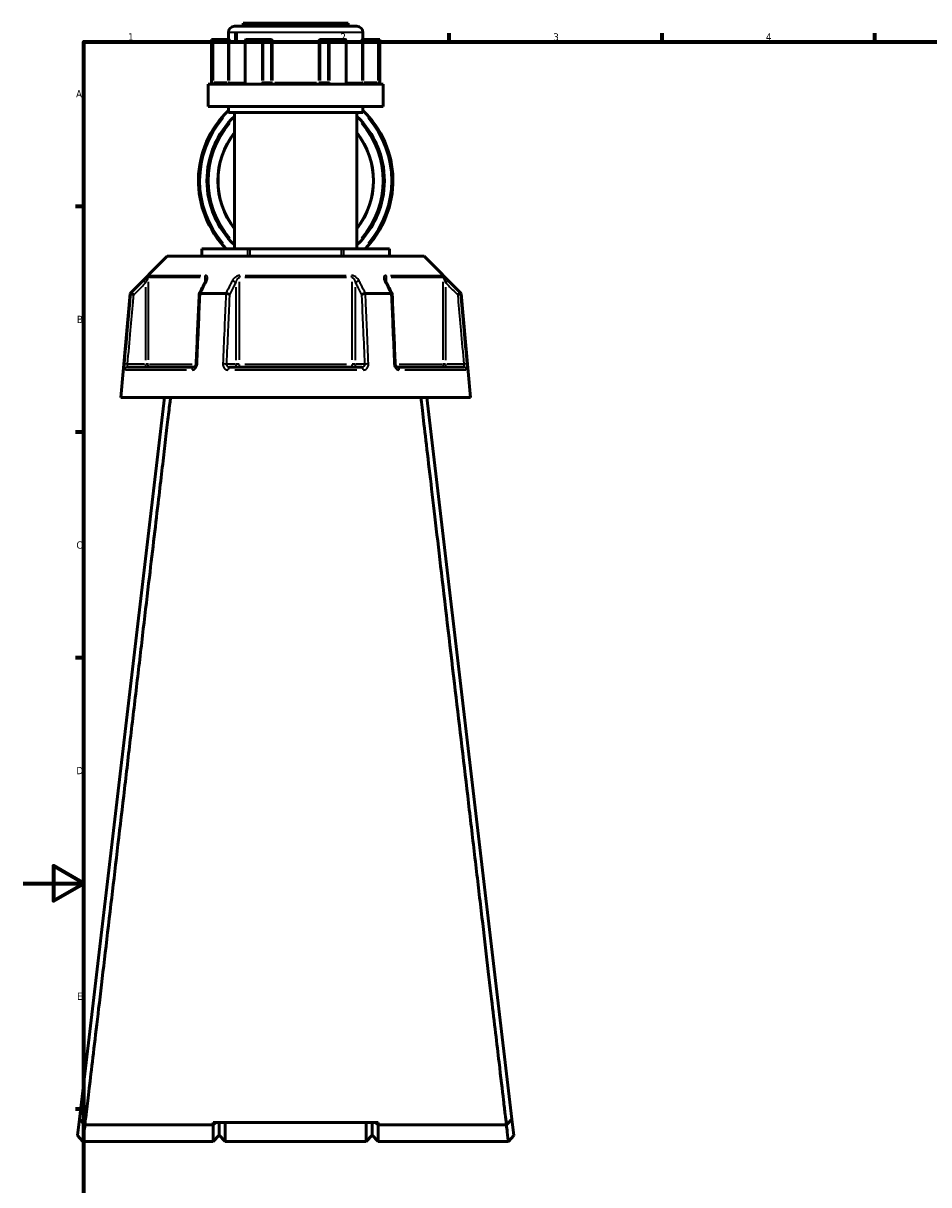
# Model space of a CAD drawing. Header units: millimetres. Extents: x 0 to 1062, y -443 to 985.
# Tile 4 of 21: x 0 to 298, y 198 to 580. Entities that reach past the tile are written whole.
import ezdxf

# ---------------------------------------------------------------- set-up
doc = ezdxf.new("R2010")
doc.units = ezdxf.units.MM
for name, color, linetype, lineweight in [('Border (ANSI)', 7, 'Continuous', 70), ('Visible (ANSI)', 7, 'Continuous', 50), ('Visible Narrow (ANSI)', 7, 'Continuous', 35)]:
    doc.layers.add(name, color=color, linetype=linetype, lineweight=lineweight)
doc.styles.add('Note Text (ANSI)', font='tahoma.ttf')

# ---------------------------------------------------------------- blocks, each defined once
blk = doc.blocks.new('Borders Default Border')
at = {"layer": 'Border (ANSI)'}
for p, q in [((70.08, 574), (70.08, 576.8)), ((140.17, 574), (140.17, 576.8)), ((210.25, 574), (210.25, 576.8)), ((280.33, 574), (280.33, 576.8)), ((20, 519.75), (17.2, 519.75)), ((20, 445.5), (17.2, 445.5)), ((20, 371.25), (17.2, 371.25)), ((20, 222.75), (17.2, 222.75))]:
    blk.add_line(p, q, dxfattribs=at)
at = {"layer": 'Border (ANSI)', "flags": 128}
for points in [[(20, 20), (20, 574), (821, 574), (821, 20), (20, 20)], [(0, 297), (20, 297), (10, 302.77), (10, 291.23), (20, 297)]]:
    blk.add_lwpolyline(points, dxfattribs=at)
at = {"layer": 'Border (ANSI)', "color": 5, "true_color": 0x0000ff, "char_height": 2.4, "attachment_point": 7, "style": 'Note Text (ANSI)'}
for s, insert in [('1', (34.5, 574.4)), ('2', (104.4, 574.4)), ('3', (174.46, 574.35)), ('4', (244.45, 574.4)), ('A', (17.38, 555.68)), ('B', (17.67, 481.43)), ('C', (17.51, 407.13)), ('D', (17.52, 332.93)), ('E', (17.71, 258.68))]:
    blk.add_mtext(s, dxfattribs=dict(at, insert=insert))

msp = doc.modelspace()

# ---------------------------------------------------------------- linework, layer by layer
at = {"layer": 'Visible (ANSI)'}
for p, q in [((69.54, 579.11), (109.79, 579.11)), ((72.42, 580.11), (106.92, 580.11)), ((72.42, 580.11), (72.42, 579.11)), ((106.92, 580.11), (106.92, 579.11)), ((61.92, 574.76), (62.08, 574.76)), ((61.92, 574.76), (61.92, 560.06)), ((67.39, 574.76), (62.08, 574.76)), ((62.08, 574.75), (62.58, 574.26)), ((67.75, 574.76), (67.39, 574.76)), ((67.54, 577.11), (67.54, 574.76)), ((73.07, 574.51), (73.07, 560.56)), ((73.32, 574.76), (78.43, 574.76)), ((81.09, 574.76), (78.43, 574.76)), ((81.32, 574.76), (81.09, 574.76)), ((98.25, 574.76), (98.02, 574.76)), ((100.91, 574.76), (98.25, 574.76)), ((100.91, 574.76), (106.02, 574.76)), ((106.27, 560.56), (106.27, 574.51)), ((111.95, 574.76), (111.59, 574.76)), ((111.79, 577.11), (111.79, 574.76)), ((117.26, 574.76), (111.95, 574.76)), ((116.76, 574.26), (117.26, 574.75)), ((117.26, 574.76), (117.42, 574.76)), ((117.42, 574.76), (117.42, 560.06)), ((60.92, 560.06), (118.42, 560.06)), ((60.92, 560.06), (60.92, 552.71)), ((118.42, 560.06), (118.42, 552.71)), ((60.92, 552.71), (118.42, 552.71)), ((67.54, 552.71), (67.54, 550.71)), ((67.54, 550.71), (111.79, 550.71)), ((69.54, 550.71), (69.54, 505.88)), ((109.79, 550.71), (109.79, 505.88)), ((111.79, 552.71), (111.79, 550.71)), ((58.77, 505.88), (58.91, 505.88)), ((58.77, 503.43), (58.77, 505.88)), ((58.91, 505.88), (73.86, 505.88)), ((73.86, 505.88), (74.72, 505.88)), ((74.72, 505.88), (104.62, 505.88)), ((104.62, 505.88), (105.48, 505.88)), ((105.48, 505.88), (120.43, 505.88)), ((120.43, 505.88), (120.57, 505.88)), ((120.57, 505.88), (120.57, 503.43)), ((47.42, 503.43), (35.17, 491.18)), ((47.42, 503.43), (131.92, 503.43)), ((131.92, 503.43), (144.17, 491.18)), ((35.17, 491.18), (32.17, 456.88)), ((35.17, 491.18), (35.38, 491.18)), ((58.36, 491.18), (66.69, 491.18)), ((112.65, 491.18), (120.98, 491.18)), ((143.96, 491.18), (144.17, 491.18)), ((144.17, 491.18), (147.17, 456.88)), ((34.37, 466.88), (56.17, 466.88)), ((67.87, 466.88), (111.47, 466.88)), ((123.16, 466.88), (144.97, 466.88)), ((46.47, 456.88), (18.53, 219.42)), ((32.17, 456.88), (147.17, 456.88)), ((160.81, 219.42), (132.87, 456.88)), ((18.53, 219.42), (17.9, 214.09)), ((116.87, 218.36), (62.47, 218.36)), ((63.35, 218.36), (62.47, 217.52)), ((62.47, 217.52), (62.47, 218.36)), ((64.47, 218.36), (64.47, 214.11)), ((64.47, 214.11), (64.47, 218.36)), ((66.47, 218.36), (66.47, 212.11)), ((112.87, 212.11), (112.87, 218.36)), ((114.87, 214.11), (114.87, 218.36)), ((114.87, 218.36), (114.87, 214.11)), ((116.87, 217.52), (115.99, 218.36)), ((116.87, 218.36), (116.87, 217.52)), ((161.44, 214.09), (160.81, 219.42)), ((19.67, 212.11), (17.9, 214.09)), ((20.31, 217.52), (20.31, 217.52)), ((62.47, 217.52), (20.32, 217.52)), ((62.47, 212.11), (62.47, 217.52)), ((64.47, 214.11), (62.47, 212.11)), ((64.47, 214.11), (66.47, 212.11)), ((114.87, 214.11), (112.87, 212.11)), ((114.87, 214.11), (116.87, 212.11)), ((116.87, 217.52), (116.87, 212.11)), ((159.02, 217.52), (116.87, 217.52)), ((159.03, 217.52), (159.03, 217.52)), ((161.44, 214.09), (159.67, 212.11)), ((19.67, 212.11), (62.47, 212.11)), ((66.47, 212.11), (112.87, 212.11)), ((116.87, 212.11), (159.67, 212.11))]:
    msp.add_line(p, q, dxfattribs=at)
for centre, radius, start, end in [((69.54, 577.11), 2, 90, 180), ((109.79, 577.11), 2, 0, 90), ((89.67, 528.29), 32, 133.7415, 224.4646), ((89.67, 528.29), 32, 315.5354, 46.2585), ((89.67, 528.29), 29.21, 133.5543, 226.4457), ((89.67, 528.29), 29.21, 313.5543, 46.4457), ((89.67, 528.29), 25.6, 141.8256, 218.1744), ((89.67, 528.29), 25.6, 321.8256, 38.1744)]:
    msp.add_arc(centre, radius, start, end, dxfattribs=at)
for centre, major_axis, ratio, start_param, end_param in [((73.57, 574.26), (-0.433, 0.433), 0.57735, 5.868056, 6.806784), ((78.68, 574.26), (0.433, -0.433), 0.57735, 1.047198, 2.509524), ((100.66, 574.26), (-0.433, -0.433), 0.57735, 3.773661, 5.235988), ((105.77, 574.26), (0.433, 0.433), 0.57735, 5.759587, 6.698315), ((6455.01, -11954.08), (188.42, -17566.47), 0.507947, 3.919319, 3.919646), ((-6177.26, -11760.5), (186.5, 17293.28), 0.50799, 5.505159, 5.505492)]:
    msp.add_ellipse(centre, major_axis=major_axis, ratio=ratio, start_param=start_param, end_param=end_param, dxfattribs=at)
for points in [[(62.08, 574.76), (62.08, 574.76), (62.08, 574.75), (62.08, 574.75)], [(73.27, 574.75), (73.29, 574.75), (73.3, 574.76), (73.32, 574.76)], [(78.43, 574.76), (78.44, 574.76), (78.46, 574.75), (78.48, 574.75)], [(100.86, 574.75), (100.88, 574.75), (100.9, 574.76), (100.91, 574.76)], [(106.02, 574.76), (106.04, 574.76), (106.05, 574.75), (106.06, 574.75)], [(117.26, 574.75), (117.26, 574.75), (117.26, 574.76), (117.26, 574.76)], [(35.38, 491.18), (35.38, 491.18), (35.39, 491.18), (35.39, 491.18)], [(58.34, 491.18), (58.34, 491.18), (58.35, 491.18), (58.36, 491.18)], [(66.69, 491.18), (66.7, 491.18), (66.71, 491.18), (66.72, 491.18)], [(112.62, 491.18), (112.63, 491.18), (112.64, 491.18), (112.65, 491.18)], [(120.98, 491.18), (120.99, 491.18), (120.99, 491.18), (121, 491.18)], [(143.95, 491.18), (143.95, 491.18), (143.96, 491.18), (143.96, 491.18)], [(20.32, 217.52), (20.31, 217.52), (20.31, 217.52), (20.31, 217.52)], [(159.03, 217.52), (159.03, 217.52), (159.03, 217.52), (159.02, 217.52)]]:
    msp.add_open_spline(points, degree=3, dxfattribs=at)
for points, knots in [([(67.75, 574.76), (67.76, 574.76), (67.78, 574.74), (67.8, 574.67), (67.82, 574.61), (67.85, 574.46), (67.87, 574.36), (67.88, 574.26), (67.88, 574.26), (67.88, 574.26)], [0.23361175, 0.23361175, 0.23361175, 0.23361175, 0.25496698, 0.25496698, 0.28420258, 0.28420258, 0.32574396, 0.32574396, 0.32604092, 0.32604092, 0.32604092, 0.32604092]), ([(81.32, 574.76), (81.4, 574.76), (81.48, 574.74), (81.66, 574.67), (81.75, 574.61), (81.93, 574.46), (82.02, 574.36), (82.12, 574.26), (82.12, 574.26), (82.12, 574.26)], [0.23361185, 0.23361185, 0.23361185, 0.23361185, 0.25496708, 0.25496708, 0.28420269, 0.28420269, 0.32574408, 0.32574408, 0.32604104, 0.32604104, 0.32604104, 0.32604104]), ([(97.22, 574.26), (97.22, 574.26), (97.22, 574.26), (97.32, 574.36), (97.41, 574.46), (97.59, 574.61), (97.68, 574.67), (97.86, 574.74), (97.94, 574.76), (98.02, 574.76)], [-0.00031623, -0.00031623, -0.00031623, -0.00031623, 0, 0, 0.0442369, 0.0442369, 0.07536953, 0.07536953, 0.09811045, 0.09811045, 0.09811045, 0.09811045]), ([(111.45, 574.26), (111.46, 574.26), (111.46, 574.26), (111.47, 574.36), (111.49, 574.46), (111.52, 574.61), (111.54, 574.67), (111.56, 574.74), (111.58, 574.76), (111.59, 574.76)], [-0.00031623, -0.00031623, -0.00031623, -0.00031623, 0, 0, 0.04423689, 0.04423689, 0.07536951, 0.07536951, 0.09811043, 0.09811043, 0.09811043, 0.09811043]), ([(72.77, 560.06), (72.78, 560.06), (72.8, 560.06), (72.85, 560.08), (72.87, 560.09), (72.93, 560.14), (72.95, 560.17), (73, 560.24), (73.02, 560.28), (73.05, 560.37), (73.06, 560.42), (73.07, 560.5), (73.07, 560.53), (73.07, 560.56)], [0.1556587, 0.1556587, 0.1556587, 0.1556587, 0.1872072, 0.1872072, 0.2187556, 0.2187556, 0.2475815, 0.2475815, 0.2734094, 0.2734094, 0.2984761, 0.2984761, 0.3134011, 0.3134011, 0.3134011, 0.3134011]), ([(106.27, 560.56), (106.27, 560.51), (106.27, 560.46), (106.29, 560.36), (106.31, 560.32), (106.34, 560.24), (106.36, 560.2), (106.41, 560.14), (106.43, 560.12), (106.48, 560.08), (106.51, 560.07), (106.54, 560.06), (106.56, 560.06), (106.57, 560.06)], [0.6317073, 0.6317073, 0.6317073, 0.6317073, 0.6565517, 0.6565517, 0.6814642, 0.6814642, 0.7067146, 0.7067146, 0.7331266, 0.7331266, 0.7633982, 0.7633982, 0.7894497, 0.7894497, 0.7894497, 0.7894497]), ([(60.12, 495.59), (60.12, 495.57), (60.11, 495.55), (60.11, 495.5), (60.1, 495.47), (60.09, 495.4), (60.08, 495.37), (60.05, 495.29), (60.04, 495.25), (60, 495.16), (59.98, 495.11), (59.95, 495.07)], [0.2030812, 0.2030812, 0.2030812, 0.2030812, 0.2316211, 0.2316211, 0.2601609, 0.2601609, 0.2887007, 0.2887007, 0.3172406, 0.3172406, 0.3457804, 0.3457804, 0.3457804, 0.3457804]), ([(119.39, 495.07), (119.36, 495.11), (119.34, 495.16), (119.3, 495.25), (119.29, 495.29), (119.26, 495.37), (119.25, 495.4), (119.24, 495.47), (119.23, 495.5), (119.22, 495.55), (119.22, 495.57), (119.22, 495.59)], [0, 0, 0, 0, 0.02854, 0.02854, 0.05708, 0.05708, 0.0856201, 0.0856201, 0.1141601, 0.1141601, 0.1427001, 0.1427001, 0.1427001, 0.1427001]), ([(36.35, 490.73), (36.34, 490.73), (36.34, 490.73), (36.22, 490.78), (36.11, 490.84), (35.89, 490.94), (35.78, 490.99), (35.61, 491.07), (35.53, 491.11), (35.43, 491.16), (35.4, 491.17), (35.39, 491.18)], [-0.1535572, -0.1535572, -0.1535572, -0.1535572, -0.1530819, -0.1530819, -0.1140211, -0.1140211, -0.075468, -0.075468, -0.0369605, -0.0369605, 0, 0, 0, 0]), ([(57.9, 490.95), (57.84, 489.42), (57.77, 487.88), (57.63, 484.81), (57.57, 483.27), (57.43, 480.2), (57.36, 478.67), (57.23, 475.6), (57.16, 474.06), (57.03, 470.99), (56.96, 469.46), (56.89, 467.92)], [0.683065, 0.683065, 0.683065, 0.683065, 1.145489, 1.145489, 1.607913, 1.607913, 2.070336, 2.070336, 2.53276, 2.53276, 2.995184, 2.995184, 2.995184, 2.995184]), ([(58.34, 491.18), (58.24, 491.17), (58.15, 491.16), (58.01, 491.11), (57.96, 491.07), (57.91, 491.01), (57.9, 490.98), (57.9, 490.95)], [-0.15343862, -0.15343862, -0.15343862, -0.15343862, -0.11639196, -0.11639196, -0.07779453, -0.07779453, -0.05525618, -0.05525618, -0.05525618, -0.05525618]), ([(67.99, 490.73), (67.99, 490.73), (67.99, 490.73), (67.93, 490.78), (67.85, 490.84), (67.66, 490.94), (67.55, 490.99), (67.32, 491.07), (67.19, 491.11), (66.95, 491.16), (66.83, 491.17), (66.72, 491.18)], [-0.1535572, -0.1535572, -0.1535572, -0.1535572, -0.1530821, -0.1530821, -0.1140212, -0.1140212, -0.0754683, -0.0754683, -0.0369606, -0.0369606, 0, 0, 0, 0]), ([(112.62, 491.18), (112.51, 491.17), (112.39, 491.16), (112.15, 491.11), (112.02, 491.07), (111.79, 490.99), (111.68, 490.94), (111.49, 490.84), (111.41, 490.78), (111.35, 490.73), (111.35, 490.73), (111.35, 490.73)], [-0.1534386, -0.1534386, -0.1534386, -0.1534386, -0.116392, -0.116392, -0.0777945, -0.0777945, -0.0391518, -0.0391518, 0, 0, 0.0004762, 0.0004762, 0.0004762, 0.0004762]), ([(121.44, 490.95), (121.43, 490.98), (121.43, 491.01), (121.38, 491.07), (121.33, 491.11), (121.19, 491.16), (121.1, 491.17), (121, 491.18)], [-0.09795428, -0.09795428, -0.09795428, -0.09795428, -0.07546831, -0.07546831, -0.03696057, -0.03696057, 0, 0, 0, 0]), ([(122.45, 467.92), (122.38, 469.46), (122.31, 470.99), (122.18, 474.06), (122.11, 475.6), (121.98, 478.67), (121.91, 480.2), (121.77, 483.27), (121.71, 484.81), (121.57, 487.88), (121.5, 489.42), (121.44, 490.95)], [1.204617, 1.204617, 1.204617, 1.204617, 1.667041, 1.667041, 2.129464, 2.129464, 2.591888, 2.591888, 3.054311, 3.054311, 3.516735, 3.516735, 3.516735, 3.516735]), ([(143.95, 491.18), (143.94, 491.17), (143.91, 491.16), (143.81, 491.11), (143.73, 491.07), (143.56, 490.99), (143.45, 490.94), (143.23, 490.84), (143.12, 490.78), (143, 490.73), (142.99, 490.73), (142.99, 490.73)], [-0.1534385, -0.1534385, -0.1534385, -0.1534385, -0.1163919, -0.1163919, -0.0777947, -0.0777947, -0.0391517, -0.0391517, 0, 0, 0.0004764, 0.0004764, 0.0004764, 0.0004764]), ([(56.89, 467.92), (56.89, 467.82), (56.87, 467.72), (56.82, 467.53), (56.79, 467.44), (56.71, 467.27), (56.66, 467.2), (56.56, 467.08), (56.51, 467.02), (56.4, 466.94), (56.35, 466.92), (56.25, 466.88), (56.21, 466.88), (56.17, 466.88)], [0, 0, 0, 0, 0.0506338, 0.0506338, 0.1007712, 0.1007712, 0.1506589, 0.1506589, 0.2012995, 0.2012995, 0.2559451, 0.2559451, 0.3147923, 0.3147923, 0.3147923, 0.3147923]), ([(123.16, 466.88), (123.13, 466.88), (123.08, 466.88), (122.97, 466.93), (122.91, 466.96), (122.79, 467.06), (122.74, 467.12), (122.64, 467.27), (122.59, 467.35), (122.52, 467.52), (122.49, 467.61), (122.46, 467.78), (122.45, 467.85), (122.45, 467.92)], [0, 0, 0, 0, 0.0629589, 0.0629589, 0.1259178, 0.1259178, 0.1790506, 0.1790506, 0.2292759, 0.2292759, 0.2791859, 0.2791859, 0.3147945, 0.3147945, 0.3147945, 0.3147945]), ([(20.31, 217.52), (20.34, 217.79), (20.38, 218.15), (20.7, 220.84), (21.23, 225.37), (22.74, 238.2), (23.7, 246.29), (26.01, 265.88), (27.38, 277.53), (30.19, 301.45), (31.62, 313.53), (33.06, 325.82), (33.79, 331.97), (34.52, 338.18), (35.97, 350.55), (36.7, 356.72), (38.13, 368.9), (38.84, 374.9), (40.21, 386.59), (40.88, 392.28), (42.07, 402.4), (42.6, 406.9), (43.61, 415.49), (44.09, 419.59), (45.32, 430.04), (46.01, 435.96), (46.95, 443.9), (47.25, 446.49), (47.8, 451.13), (48.04, 453.18), (48.33, 455.64), (48.4, 456.28), (48.47, 456.88)], [-3.05154, -3.05154, -3.05154, -3.05154, -2.97981, -2.97981, -2.642895, -2.642895, -2.323314, -2.323314, -1.986653, -1.986653, -1.684636, -1.684636, -1.684636, -1.533628, -1.533628, -1.38262, -1.38262, -1.231612, -1.231612, -1.080604, -1.080604, -0.952247, -0.952247, -0.82389, -0.82389, -0.605683, -0.605683, -0.484656, -0.484656, -0.363629, -0.363629, -0.316965, -0.316965, -0.316965, -0.316965]), ([(130.87, 456.88), (130.98, 455.92), (131.11, 454.84), (131.86, 448.39), (132.74, 440.96), (134.84, 423.07), (136.05, 412.78), (138.79, 389.49), (140.33, 376.37), (143.36, 350.64), (144.83, 338.12), (146.28, 325.82), (147, 319.67), (147.72, 313.58), (149.12, 301.64), (149.81, 295.8), (151.14, 284.49), (151.79, 279.02), (153.01, 268.6), (153.6, 263.64), (154.61, 255.03), (155.05, 251.3), (155.87, 244.34), (156.25, 241.12), (157.19, 233.17), (157.68, 228.97), (158.29, 223.84), (158.47, 222.29), (158.77, 219.77), (158.88, 218.8), (158.99, 217.89), (159.01, 217.69), (159.03, 217.52)], [0.316965, 0.316965, 0.316965, 0.316965, 0.391875, 0.391875, 0.727484, 0.727484, 1.046275, 1.046275, 1.38262, 1.38262, 1.684636, 1.684636, 1.684636, 1.835645, 1.835645, 1.986653, 1.986653, 2.137661, 2.137661, 2.288669, 2.288669, 2.417026, 2.417026, 2.545383, 2.545383, 2.76359, 2.76359, 2.885328, 2.885328, 3.007067, 3.007067, 3.05154, 3.05154, 3.05154, 3.05154]), ([(20.31, 217.52), (20.01, 217.84), (19.72, 218.15), (19.12, 218.79), (18.83, 219.1), (18.53, 219.42)], [-0.2814947, -0.2814947, -0.2814947, -0.2814947, -0.141723, -0.141723, 0, 0, 0, 0]), ([(160.81, 219.42), (160.52, 219.11), (160.22, 218.79), (159.63, 218.16), (159.33, 217.84), (159.03, 217.52)], [-0.2814856, -0.2814856, -0.2814856, -0.2814856, -0.1409525, -0.1409525, 0, 0, 0, 0]), ([(19.67, 212.11), (19.67, 212.11), (19.68, 212.16), (19.73, 212.63), (19.86, 213.67), (20.12, 215.92), (20.22, 216.68), (20.32, 217.52)], [3.1415927, 3.1415927, 3.1415927, 3.1415927, 3.294103, 3.294103, 3.8366214, 3.8366214, 4.0672127, 4.0672127, 4.0672127, 4.0672127]), ([(159.02, 217.52), (159.12, 216.68), (159.21, 215.92), (159.48, 213.67), (159.61, 212.63), (159.66, 212.16), (159.67, 212.11), (159.67, 212.11)], [-4.0672127, -4.0672127, -4.0672127, -4.0672127, -3.8366214, -3.8366214, -3.294103, -3.294103, -3.1415927, -3.1415927, -3.1415927, -3.1415927])]:
    msp.add_open_spline(points, degree=3, knots=knots, dxfattribs=at)
at = {"layer": 'Visible Narrow (ANSI)'}
for p, q in [((62.08, 574.04), (62.08, 561.27)), ((62.58, 561.24), (62.58, 573.57)), ((62.82, 574.26), (67.15, 574.26)), ((67.39, 574.75), (67.39, 574.3)), ((67.39, 573.57), (67.39, 561.24)), ((67.43, 574.26), (67.88, 574.26)), ((111.52, 577.11), (67.82, 577.11)), ((67.88, 561.24), (67.88, 573.57)), ((73.27, 561.27), (73.27, 574.04)), ((78.48, 574.04), (78.48, 561.27)), ((79.11, 561.24), (79.11, 573.57)), ((79.23, 574.26), (81.4, 574.26)), ((81.52, 573.57), (81.52, 561.24)), ((81.54, 574.26), (82.09, 574.26)), ((82.12, 561.24), (82.12, 573.57)), ((97.22, 573.57), (97.22, 561.24)), ((97.25, 574.26), (97.8, 574.26)), ((97.82, 561.24), (97.82, 573.57)), ((97.94, 574.26), (100.11, 574.26)), ((100.23, 573.57), (100.23, 561.24)), ((100.86, 561.27), (100.86, 574.04)), ((106.06, 574.04), (106.06, 561.27)), ((111.45, 573.57), (111.45, 561.24)), ((111.46, 574.26), (111.91, 574.26)), ((111.95, 574.3), (111.95, 574.75)), ((111.95, 561.24), (111.95, 573.57)), ((112.19, 574.26), (116.52, 574.26)), ((116.76, 573.57), (116.76, 561.24)), ((117.26, 561.27), (117.26, 574.04)), ((62.54, 560.56), (62.09, 560.56)), ((67.15, 560.56), (62.82, 560.56)), ((67.39, 560.52), (67.39, 560.06)), ((67.88, 560.56), (67.43, 560.56)), ((68, 560.56), (72.68, 560.56)), ((73.26, 560.56), (73.07, 560.56)), ((79.09, 560.56), (78.51, 560.56)), ((81.4, 560.56), (79.23, 560.56)), ((82.09, 560.56), (81.54, 560.56)), ((82.85, 560.56), (96.49, 560.56)), ((97.8, 560.56), (97.25, 560.56)), ((100.11, 560.56), (97.94, 560.56)), ((100.83, 560.56), (100.25, 560.56)), ((106.27, 560.56), (106.08, 560.56)), ((106.66, 560.56), (111.34, 560.56)), ((111.91, 560.56), (111.46, 560.56)), ((111.95, 560.06), (111.95, 560.52)), ((116.52, 560.56), (112.19, 560.56)), ((117.25, 560.56), (116.8, 560.56)), ((58.91, 503.55), (58.91, 505.75)), ((73.86, 505.75), (73.86, 503.55)), ((74.72, 503.55), (74.72, 505.75)), ((104.62, 505.75), (104.62, 503.55)), ((105.48, 503.55), (105.48, 505.75)), ((120.43, 505.75), (120.43, 503.55)), ((41.83, 497.09), (58.44, 497.09)), ((73.05, 497.09), (106.29, 497.09)), ((120.9, 497.09), (137.51, 497.09)), ((39.56, 495.32), (40.2, 494.67)), ((40.25, 493.28), (40.25, 469.21)), ((41.24, 469.3), (41.24, 494.96)), ((58.25, 496.39), (41.54, 496.39)), ((59.73, 496.3), (59.73, 494.7)), ((69.94, 493.28), (69.94, 469.21)), ((71.19, 469.3), (71.19, 494.96)), ((106.39, 496.39), (72.95, 496.39)), ((108.15, 494.96), (108.15, 469.3)), ((109.4, 469.21), (109.4, 493.28)), ((119.61, 494.7), (119.61, 496.3)), ((137.8, 496.39), (121.09, 496.39)), ((138.1, 494.96), (138.1, 469.3)), ((139.09, 469.21), (139.09, 493.28)), ((139.14, 494.67), (139.78, 495.32)), ((34.27, 467.88), (33.36, 467.96)), ((39.96, 467.88), (34.64, 467.88)), ((40.25, 467.8), (40.25, 466.88)), ((41.23, 467.88), (40.33, 467.88)), ((41.51, 467.88), (55.64, 467.88)), ((69.79, 467.88), (67.13, 467.88)), ((71.12, 467.88), (69.98, 467.88)), ((72.95, 467.88), (106.39, 467.88)), ((109.36, 467.88), (108.22, 467.88)), ((112.21, 467.88), (109.55, 467.88)), ((123.7, 467.88), (137.83, 467.88)), ((139.01, 467.88), (138.11, 467.88)), ((139.09, 466.88), (139.09, 467.8)), ((144.7, 467.88), (139.38, 467.88)), ((145.98, 467.96), (145.07, 467.88)), ((53.78, 465.96), (33.7, 465.96)), ((109.75, 465.96), (69.59, 465.96)), ((145.64, 465.96), (125.56, 465.96))]:
    msp.add_line(p, q, dxfattribs=at)
for radius, start, end in [(31.5, 139.1556, 220.8269), (28.71, 139.0597, 220.9403), (28.71, 319.0597, 40.9403), (31.5, 319.1731, 40.8444), (25.45, 146.0222, 213.9778), (25.45, 326.0222, 33.9778)]:
    msp.add_arc((89.67, 528.29), radius, start, end, dxfattribs=at)
for centre, major_axis, ratio, start_param, end_param in [((81.09, 574.26), (0, 0.5), 0.866025, 4.790929, 6.204645), ((98.25, 574.26), (0, 0.5), 0.866025, 0.07854, 1.492257), ((67.39, 560.56), (0, -0.5), 0.984642, 0.07854, 1.492257), ((81.95, 560.56), (0, -0.5), 0.866025, 4.790929, 6.204645), ((81.95, 560.56), (0, -0.5), 0.341125, 0.07854, 1.492257), ((97.39, 560.56), (0, -0.5), 0.341125, 4.790929, 6.204645), ((97.39, 560.56), (0, -0.5), 0.866025, 0.07854, 1.492257), ((111.95, 560.56), (0, -0.5), 0.984642, 4.790929, 6.204645), ((42.24, 496.39), (0, -1), 0.990799, 3.966261, 4.673119), ((60.34, 496.39), (0, 1), 0.612606, 0.824668, 1.531526), ((71.56, 496.39), (0, -1), 0.378193, 3.966261, 4.673119), ((107.78, 496.39), (0, 1), 0.378193, 4.751659, 5.458517), ((119, 496.39), (0, -1), 0.612606, 1.610066, 2.316925), ((137.1, 496.39), (0, 1), 0.990799, 4.751659, 5.458517), ((60.85, 494.62), (-0.894, 0.449), 0.613779, 5.506808, 6.242323), ((69.08, 494.62), (-0.894, 0.449), 0.613779, 3.902595, 5.255374), ((110.26, 494.62), (-0.894, -0.449), 0.613779, 4.169404, 5.522182), ((118.49, 494.62), (0.894, 0.449), 0.613779, 0.040862, 0.776377), ((34.37, 465.88), (0, 1), 0.992632, 0.074176, 1.409353), ((40.25, 467.88), (0, -1), 0.990799, 0.07854, 1.492257), ((56.17, 465.88), (0, 1), 0.601249, 0.074176, 1.409353), ((57.89, 467.88), (-0.999, 0.044), 0.075755, 5.370975, 6.235174), ((66.12, 467.88), (0.999, -0.044), 0.075755, 0.599538, 1.936474), ((67.87, 465.88), (0, 1), 0.391383, 0.074176, 1.409353), ((70.81, 467.88), (0, -1), 0.866025, 4.790929, 6.204645), ((70.81, 467.88), (0, -1), 0.378193, 0.07854, 1.492257), ((108.53, 467.88), (0, -1), 0.378193, 4.790929, 6.204645), ((108.53, 467.88), (0, -1), 0.866025, 0.07854, 1.492257), ((111.47, 465.88), (0, 1), 0.391383, 4.873832, 6.209009), ((113.22, 467.88), (0.999, 0.044), 0.075755, 1.205119, 2.542055), ((121.45, 467.88), (0.999, 0.044), 0.075755, 0.048011, 0.91221), ((123.16, 465.88), (0, 1), 0.601249, 4.873832, 6.209009), ((139.09, 467.88), (0, -1), 0.990799, 4.790929, 6.204645), ((144.97, 465.88), (0, 1), 0.992632, 4.873832, 6.209009)]:
    msp.add_ellipse(centre, major_axis=major_axis, ratio=ratio, start_param=start_param, end_param=end_param, dxfattribs=at)
for points, knots in [([(62.08, 560.56), (62.08, 560.49), (62.08, 560.43), (62.09, 560.26), (62.09, 560.16), (62.1, 560.07), (62.1, 560.06), (62.1, 560.06)], [0.63170734, 0.63170734, 0.63170734, 0.63170734, 0.65106957, 0.65106957, 0.68204914, 0.68204914, 0.68409325, 0.68409325, 0.68409325, 0.68409325]), ([(62.71, 560.06), (62.7, 560.06), (62.69, 560.06), (62.66, 560.07), (62.64, 560.11), (62.61, 560.2), (62.6, 560.26), (62.59, 560.36), (62.58, 560.41), (62.58, 560.49), (62.58, 560.52), (62.58, 560.56)], [-0.7894498, -0.7894498, -0.7894498, -0.7894498, -0.774678, -0.774678, -0.7223226, -0.7223226, -0.6820491, -0.6820491, -0.6510696, -0.6510696, -0.6317073, -0.6317073, -0.6317073, -0.6317073]), ([(73.16, 560.06), (73.2, 560.12), (73.22, 560.19), (73.26, 560.36), (73.27, 560.46), (73.27, 560.56)], [0.26101518, 0.26101518, 0.26101518, 0.26101518, 0.28411477, 0.28411477, 0.31340109, 0.31340109, 0.31340109, 0.31340109]), ([(78.48, 560.56), (78.48, 560.49), (78.48, 560.43), (78.51, 560.26), (78.55, 560.16), (78.6, 560.07), (78.6, 560.06), (78.6, 560.06)], [0.6317073, 0.6317073, 0.6317073, 0.6317073, 0.65107188, 0.65107188, 0.68205521, 0.68205521, 0.6840932, 0.6840932, 0.6840932, 0.6840932]), ([(79.61, 560.06), (79.58, 560.06), (79.56, 560.06), (79.45, 560.07), (79.37, 560.11), (79.25, 560.2), (79.2, 560.26), (79.15, 560.36), (79.13, 560.41), (79.12, 560.49), (79.11, 560.52), (79.11, 560.56)], [-0.7894497, -0.7894497, -0.7894497, -0.7894497, -0.7746954, -0.7746954, -0.7223335, -0.7223335, -0.6820552, -0.6820552, -0.6510719, -0.6510719, -0.6317073, -0.6317073, -0.6317073, -0.6317073]), ([(100.23, 560.56), (100.23, 560.52), (100.22, 560.49), (100.21, 560.41), (100.19, 560.36), (100.13, 560.26), (100.09, 560.2), (99.97, 560.11), (99.89, 560.07), (99.78, 560.06), (99.75, 560.06), (99.73, 560.06)], [0, 0, 0, 0, 0.0193645, 0.0193645, 0.0503478, 0.0503478, 0.090626, 0.090626, 0.1429878, 0.1429878, 0.1577424, 0.1577424, 0.1577424, 0.1577424]), ([(100.74, 560.06), (100.74, 560.06), (100.74, 560.07), (100.79, 560.16), (100.83, 560.26), (100.86, 560.43), (100.86, 560.49), (100.86, 560.56)], [-0.0523859, -0.0523859, -0.0523859, -0.0523859, -0.0503478, -0.0503478, -0.01936454, -0.01936454, 0, 0, 0, 0]), ([(106.06, 560.56), (106.06, 560.49), (106.07, 560.43), (106.1, 560.26), (106.13, 560.16), (106.17, 560.07), (106.17, 560.06), (106.18, 560.06)], [0.63170726, 0.63170726, 0.63170726, 0.63170726, 0.65107231, 0.65107231, 0.68205637, 0.68205637, 0.68409317, 0.68409317, 0.68409317, 0.68409317]), ([(116.76, 560.56), (116.76, 560.51), (116.76, 560.46), (116.75, 560.34), (116.74, 560.27), (116.71, 560.14), (116.69, 560.09), (116.65, 560.06), (116.64, 560.06), (116.63, 560.06)], [-0.2354142, -0.2354142, -0.2354142, -0.2354142, -0.2061279, -0.2061279, -0.1592698, -0.1592698, -0.0983542, -0.0983542, -0.0776718, -0.0776718, -0.0776718, -0.0776718]), ([(117.24, 560.06), (117.25, 560.12), (117.25, 560.19), (117.26, 560.36), (117.26, 560.46), (117.26, 560.56)], [0.1830283, 0.1830283, 0.1830283, 0.1830283, 0.20612788, 0.20612788, 0.23541421, 0.23541421, 0.23541421, 0.23541421]), ([(41.53, 497.09), (41.51, 497.09), (41.46, 497.07), (41.18, 496.87), (40.78, 496.51), (40.11, 495.87), (39.83, 495.6), (39.55, 495.32)], [-0.3457825, -0.3457825, -0.3457825, -0.3457825, -0.2935747, -0.2935747, -0.1175042, -0.1175042, 0, 0, 0, 0]), ([(60.44, 495.32), (60.55, 495.55), (60.63, 495.77), (60.7, 496.15), (60.71, 496.32), (60.67, 496.57), (60.64, 496.66), (60.54, 496.84), (60.46, 496.92), (60.29, 497.02), (60.2, 497.06), (60.04, 497.09), (59.98, 497.09), (59.91, 497.09)], [-0.3457804, -0.3457804, -0.3457804, -0.3457804, -0.2511864, -0.2511864, -0.1744223, -0.1744223, -0.1231841, -0.1231841, -0.0675003, -0.0675003, -0.0259617, -0.0259617, 0, 0, 0, 0]), ([(71.3, 497.09), (71.09, 497.09), (70.86, 497.05), (70.13, 496.81), (69.69, 496.48), (69.11, 495.87), (68.92, 495.6), (68.78, 495.32)], [-0.3457814, -0.3457814, -0.3457814, -0.3457814, -0.2788011, -0.2788011, -0.1175042, -0.1175042, 0, 0, 0, 0]), ([(110.56, 495.32), (110.45, 495.55), (110.3, 495.77), (109.97, 496.15), (109.81, 496.32), (109.49, 496.57), (109.35, 496.66), (109.04, 496.84), (108.87, 496.92), (108.56, 497.02), (108.43, 497.06), (108.21, 497.09), (108.12, 497.09), (108.04, 497.09)], [-0.3457804, -0.3457804, -0.3457804, -0.3457804, -0.2510764, -0.2510764, -0.1743674, -0.1743674, -0.1232122, -0.1232122, -0.0675003, -0.0675003, -0.0259617, -0.0259617, 0, 0, 0, 0]), ([(119.43, 497.09), (119.26, 497.09), (119.1, 497.05), (118.69, 496.82), (118.61, 496.48), (118.67, 495.87), (118.76, 495.6), (118.9, 495.32)], [-0.3457814, -0.3457814, -0.3457814, -0.3457814, -0.2800113, -0.2800113, -0.1175042, -0.1175042, 0, 0, 0, 0]), ([(139.79, 495.32), (139.56, 495.55), (139.33, 495.78), (138.92, 496.17), (138.75, 496.33), (138.48, 496.57), (138.38, 496.67), (138.18, 496.84), (138.08, 496.92), (137.94, 497.02), (137.89, 497.06), (137.83, 497.09), (137.82, 497.09), (137.8, 497.09)], [-0.3457796, -0.3457796, -0.3457796, -0.3457796, -0.2481344, -0.2481344, -0.172757, -0.172757, -0.1233202, -0.1233202, -0.0675003, -0.0675003, -0.0259617, -0.0259617, 0, 0, 0, 0]), ([(39.55, 495.32), (39.13, 494.91), (38.71, 494.49), (38.29, 494.07), (37.32, 493.11), (36.35, 492.14), (35.38, 491.18)], [-1.1173195, -1.1173195, -1.1173195, -1.1173195, -0.9401705, -0.9401705, -0.9401705, -0.529435, -0.529435, -0.529435, -0.529435]), ([(36.35, 490.73), (37.23, 491.61), (38.11, 492.49), (39, 493.37), (39.42, 493.78), (39.84, 494.2), (40.25, 494.62)], [0.5659038, 0.5659038, 0.5659038, 0.5659038, 0.9401705, 0.9401705, 0.9401705, 1.1173195, 1.1173195, 1.1173195, 1.1173195]), ([(40.25, 494.62), (40.39, 494.89), (40.53, 495.17), (40.87, 495.81), (41.07, 496.17), (41.21, 496.36), (41.23, 496.39), (41.24, 496.39)], [0, 0, 0, 0, 0.1175042, 0.1175042, 0.2935747, 0.2935747, 0.3457825, 0.3457825, 0.3457825, 0.3457825]), ([(58.36, 491.18), (58.84, 492.14), (59.33, 493.11), (59.81, 494.07), (60.02, 494.49), (60.23, 494.91), (60.44, 495.32)], [-1.9790786, -1.9790786, -1.9790786, -1.9790786, -1.5683728, -1.5683728, -1.5683728, -1.3911941, -1.3911941, -1.3911941, -1.3911941]), ([(59.73, 496.39), (59.76, 496.39), (59.8, 496.38), (59.87, 496.35), (59.92, 496.32), (60, 496.21), (60.04, 496.13), (60.09, 495.96), (60.1, 495.86), (60.11, 495.7), (60.12, 495.65), (60.12, 495.59)], [0, 0, 0, 0, 0.0259617, 0.0259617, 0.0675003, 0.0675003, 0.1231841, 0.1231841, 0.1744223, 0.1744223, 0.2030812, 0.2030812, 0.2030812, 0.2030812]), ([(68.78, 495.32), (68.57, 494.91), (68.36, 494.49), (68.15, 494.07), (67.67, 493.11), (67.18, 492.14), (66.69, 491.18)], [-3.3801923, -3.3801923, -3.3801923, -3.3801923, -3.2030468, -3.2030468, -3.2030468, -2.7923078, -2.7923078, -2.7923078, -2.7923078]), ([(67.99, 490.73), (68.43, 491.61), (68.87, 492.49), (69.31, 493.37), (69.52, 493.78), (69.73, 494.2), (69.94, 494.62)], [2.8287766, 2.8287766, 2.8287766, 2.8287766, 3.2030468, 3.2030468, 3.2030468, 3.3801923, 3.3801923, 3.3801923, 3.3801923]), ([(69.94, 494.62), (70.01, 494.89), (70.11, 495.17), (70.39, 495.78), (70.61, 496.1), (70.97, 496.35), (71.08, 496.39), (71.19, 496.39)], [0, 0, 0, 0, 0.1175042, 0.1175042, 0.2788011, 0.2788011, 0.3457814, 0.3457814, 0.3457814, 0.3457814]), ([(108.15, 496.39), (108.19, 496.39), (108.24, 496.38), (108.34, 496.35), (108.41, 496.32), (108.56, 496.21), (108.65, 496.13), (108.8, 495.96), (108.87, 495.86), (109.03, 495.61), (109.11, 495.44), (109.27, 495.06), (109.34, 494.84), (109.4, 494.62)], [0, 0, 0, 0, 0.0259617, 0.0259617, 0.0675003, 0.0675003, 0.1232122, 0.1232122, 0.1743674, 0.1743674, 0.2510764, 0.2510764, 0.3457804, 0.3457804, 0.3457804, 0.3457804]), ([(109.4, 494.62), (109.61, 494.2), (109.82, 493.78), (110.03, 493.37), (110.47, 492.49), (110.91, 491.61), (111.35, 490.73)], [1.3911941, 1.3911941, 1.3911941, 1.3911941, 1.5683396, 1.5683396, 1.5683396, 1.9426098, 1.9426098, 1.9426098, 1.9426098]), ([(112.65, 491.18), (112.16, 492.14), (111.67, 493.11), (111.19, 494.07), (110.98, 494.49), (110.77, 494.91), (110.56, 495.32)], [-1.9790786, -1.9790786, -1.9790786, -1.9790786, -1.5683396, -1.5683396, -1.5683396, -1.3911941, -1.3911941, -1.3911941, -1.3911941]), ([(118.9, 495.32), (119.11, 494.91), (119.32, 494.49), (119.53, 494.07), (120.01, 493.11), (120.5, 492.14), (120.98, 491.18)], [-3.153723, -3.153723, -3.153723, -3.153723, -2.97655, -2.97655, -2.97655, -2.5658385, -2.5658385, -2.5658385, -2.5658385]), ([(119.22, 495.59), (119.22, 495.88), (119.27, 496.13), (119.45, 496.35), (119.52, 496.39), (119.61, 496.39)], [0.1427001, 0.1427001, 0.1427001, 0.1427001, 0.2800113, 0.2800113, 0.3457814, 0.3457814, 0.3457814, 0.3457814]), ([(138.1, 496.39), (138.1, 496.39), (138.11, 496.38), (138.14, 496.35), (138.16, 496.32), (138.23, 496.21), (138.28, 496.13), (138.38, 495.96), (138.43, 495.87), (138.57, 495.62), (138.65, 495.46), (138.85, 495.07), (138.97, 494.85), (139.09, 494.62)], [0, 0, 0, 0, 0.0259617, 0.0259617, 0.0675003, 0.0675003, 0.1233202, 0.1233202, 0.172757, 0.172757, 0.2481344, 0.2481344, 0.3457796, 0.3457796, 0.3457796, 0.3457796]), ([(139.09, 494.62), (139.5, 494.2), (139.92, 493.78), (140.34, 493.37), (141.23, 492.49), (142.11, 491.61), (142.99, 490.73)], [1.3911941, 1.3911941, 1.3911941, 1.3911941, 1.5683374, 1.5683374, 1.5683374, 1.9426098, 1.9426098, 1.9426098, 1.9426098]), ([(143.96, 491.18), (142.99, 492.14), (142.02, 493.11), (141.05, 494.07), (140.63, 494.49), (140.21, 494.91), (139.79, 495.32)], [-1.9790786, -1.9790786, -1.9790786, -1.9790786, -1.5683374, -1.5683374, -1.5683374, -1.3911941, -1.3911941, -1.3911941, -1.3911941]), ([(35.39, 491.18), (35.31, 490.27), (35.23, 489.37), (34.88, 485.36), (34.6, 482.25), (34.33, 479.14), (34, 475.42), (33.67, 471.69), (33.35, 467.96)], [-3.534784, -3.534784, -3.534784, -3.534784, -3.263383, -3.263383, -2.326966, -2.326966, -2.326966, -1.204617, -1.204617, -1.204617, -1.204617]), ([(34.34, 467.88), (34.67, 471.6), (34.99, 475.33), (35.32, 479.06), (35.59, 482.17), (35.87, 485.28), (36.21, 489.17), (36.28, 489.95), (36.35, 490.73)], [1.204617, 1.204617, 1.204617, 1.204617, 2.326966, 2.326966, 2.326966, 3.263383, 3.263383, 3.498438, 3.498438, 3.498438, 3.498438]), ([(57.32, 467.96), (57.48, 471.69), (57.65, 475.42), (57.81, 479.14), (57.95, 482.25), (58.08, 485.36), (58.26, 489.37), (58.3, 490.27), (58.34, 491.18)], [-2.995184, -2.995184, -2.995184, -2.995184, -1.872835, -1.872835, -1.872835, -0.936417, -0.936417, -0.665017, -0.665017, -0.665017, -0.665017]), ([(66.72, 491.18), (66.68, 490.27), (66.64, 489.37), (66.46, 485.36), (66.32, 482.25), (66.19, 479.14), (66.02, 475.42), (65.86, 471.69), (65.7, 467.96)], [-3.534784, -3.534784, -3.534784, -3.534784, -3.263383, -3.263383, -2.326966, -2.326966, -2.326966, -1.204617, -1.204617, -1.204617, -1.204617]), ([(66.98, 467.88), (67.15, 471.6), (67.31, 475.33), (67.48, 479.06), (67.61, 482.17), (67.75, 485.28), (67.92, 489.17), (67.95, 489.95), (67.99, 490.73)], [1.204617, 1.204617, 1.204617, 1.204617, 2.326966, 2.326966, 2.326966, 3.263383, 3.263383, 3.498438, 3.498438, 3.498438, 3.498438]), ([(111.35, 490.73), (111.39, 489.95), (111.42, 489.17), (111.59, 485.28), (111.73, 482.17), (111.86, 479.06), (112.03, 475.33), (112.19, 471.6), (112.36, 467.88)], [0.701363, 0.701363, 0.701363, 0.701363, 0.936417, 0.936417, 1.872835, 1.872835, 1.872835, 2.995184, 2.995184, 2.995184, 2.995184]), ([(113.64, 467.96), (113.48, 471.69), (113.32, 475.42), (113.15, 479.14), (113.01, 482.25), (112.88, 485.36), (112.7, 489.37), (112.66, 490.27), (112.62, 491.18)], [-2.995184, -2.995184, -2.995184, -2.995184, -1.872835, -1.872835, -1.872835, -0.936417, -0.936417, -0.665017, -0.665017, -0.665017, -0.665017]), ([(121, 491.18), (121.04, 490.27), (121.08, 489.37), (121.26, 485.36), (121.39, 482.25), (121.53, 479.14), (121.69, 475.42), (121.86, 471.69), (122.02, 467.96)], [-3.534784, -3.534784, -3.534784, -3.534784, -3.263383, -3.263383, -2.326966, -2.326966, -2.326966, -1.204617, -1.204617, -1.204617, -1.204617]), ([(142.99, 490.73), (143.06, 489.95), (143.13, 489.17), (143.47, 485.28), (143.75, 482.17), (144.02, 479.06), (144.35, 475.33), (144.67, 471.6), (145, 467.88)], [0.701363, 0.701363, 0.701363, 0.701363, 0.936417, 0.936417, 1.872835, 1.872835, 1.872835, 2.995184, 2.995184, 2.995184, 2.995184]), ([(145.99, 467.96), (145.67, 471.69), (145.34, 475.42), (145.01, 479.14), (144.74, 482.25), (144.46, 485.36), (144.11, 489.37), (144.03, 490.27), (143.95, 491.18)], [-2.995184, -2.995184, -2.995184, -2.995184, -1.872835, -1.872835, -1.872835, -0.936417, -0.936417, -0.665017, -0.665017, -0.665017, -0.665017]), ([(33.35, 467.96), (33.31, 467.49), (33.28, 467.01), (33.28, 466.38), (33.29, 466.18), (33.33, 466), (33.36, 465.96), (33.38, 465.96)], [-0.3147945, -0.3147945, -0.3147945, -0.3147945, -0.1713291, -0.1713291, -0.0658958, -0.0658958, 0, 0, 0, 0]), ([(34.37, 466.88), (34.34, 466.88), (34.32, 466.89), (34.28, 466.99), (34.27, 467.09), (34.27, 467.4), (34.3, 467.64), (34.34, 467.88)], [0, 0, 0, 0, 0.0658958, 0.0658958, 0.1713291, 0.1713291, 0.3147945, 0.3147945, 0.3147945, 0.3147945]), ([(55.58, 465.96), (55.92, 465.96), (56.28, 466.1), (56.77, 466.52), (56.93, 466.73), (57.15, 467.16), (57.23, 467.36), (57.3, 467.7), (57.32, 467.83), (57.32, 467.96)], [-0.3147923, -0.3147923, -0.3147923, -0.3147923, -0.1866316, -0.1866316, -0.1036842, -0.1036842, -0.0398785, -0.0398785, 0, 0, 0, 0]), ([(65.7, 467.96), (65.69, 467.86), (65.69, 467.75), (65.75, 467.23), (65.92, 466.84), (66.38, 466.32), (66.64, 466.15), (67.1, 465.99), (67.29, 465.96), (67.48, 465.96)], [-0.3147952, -0.3147952, -0.3147952, -0.3147952, -0.2828205, -0.2828205, -0.1571225, -0.1571225, -0.0604317, -0.0604317, 0, 0, 0, 0]), ([(67.87, 466.88), (67.77, 466.88), (67.67, 466.89), (67.43, 466.97), (67.3, 467.05), (67.07, 467.32), (67, 467.51), (66.98, 467.77), (66.98, 467.82), (66.98, 467.88)], [0, 0, 0, 0, 0.0604317, 0.0604317, 0.1571225, 0.1571225, 0.2828205, 0.2828205, 0.3147952, 0.3147952, 0.3147952, 0.3147952]), ([(112.36, 467.88), (112.36, 467.81), (112.36, 467.74), (112.34, 467.57), (112.32, 467.47), (112.22, 467.26), (112.14, 467.16), (111.88, 466.95), (111.68, 466.88), (111.47, 466.88)], [0, 0, 0, 0, 0.0398442, 0.0398442, 0.1035949, 0.1035949, 0.1864708, 0.1864708, 0.3147925, 0.3147925, 0.3147925, 0.3147925]), ([(111.86, 465.96), (112.26, 465.96), (112.66, 466.1), (113.16, 466.52), (113.33, 466.73), (113.53, 467.16), (113.6, 467.36), (113.64, 467.7), (113.65, 467.83), (113.64, 467.96)], [-0.3147925, -0.3147925, -0.3147925, -0.3147925, -0.1864708, -0.1864708, -0.1035949, -0.1035949, -0.0398442, -0.0398442, 0, 0, 0, 0]), ([(122.02, 467.96), (122.02, 467.86), (122.03, 467.75), (122.13, 467.23), (122.31, 466.84), (122.77, 466.32), (123.02, 466.15), (123.43, 465.99), (123.6, 465.96), (123.76, 465.96)], [-0.3147945, -0.3147945, -0.3147945, -0.3147945, -0.2828205, -0.2828205, -0.1571225, -0.1571225, -0.0604317, -0.0604317, 0, 0, 0, 0]), ([(145, 467.88), (145.01, 467.81), (145.02, 467.74), (145.05, 467.58), (145.06, 467.48), (145.07, 467.27), (145.07, 467.16), (145.06, 466.97), (145.03, 466.9), (144.99, 466.88), (144.98, 466.88), (144.97, 466.88)], [0, 0, 0, 0, 0.0395782, 0.0395782, 0.1029033, 0.1029033, 0.185226, 0.185226, 0.2922454, 0.2922454, 0.3147926, 0.3147926, 0.3147926, 0.3147926]), ([(145.96, 465.96), (145.97, 465.96), (145.97, 465.97), (146.02, 466.02), (146.05, 466.15), (146.07, 466.53), (146.06, 466.74), (146.05, 467.16), (146.04, 467.36), (146.01, 467.7), (146, 467.83), (145.99, 467.96)], [-0.3147926, -0.3147926, -0.3147926, -0.3147926, -0.2922454, -0.2922454, -0.185226, -0.185226, -0.1029033, -0.1029033, -0.0395782, -0.0395782, 0, 0, 0, 0])]:
    msp.add_open_spline(points, degree=3, knots=knots, dxfattribs=at)

# ---------------------------------------------------------------- block references
msp.add_blockref('Borders Default Border', (0, 0))

doc.saveas('drawing.dxf')
